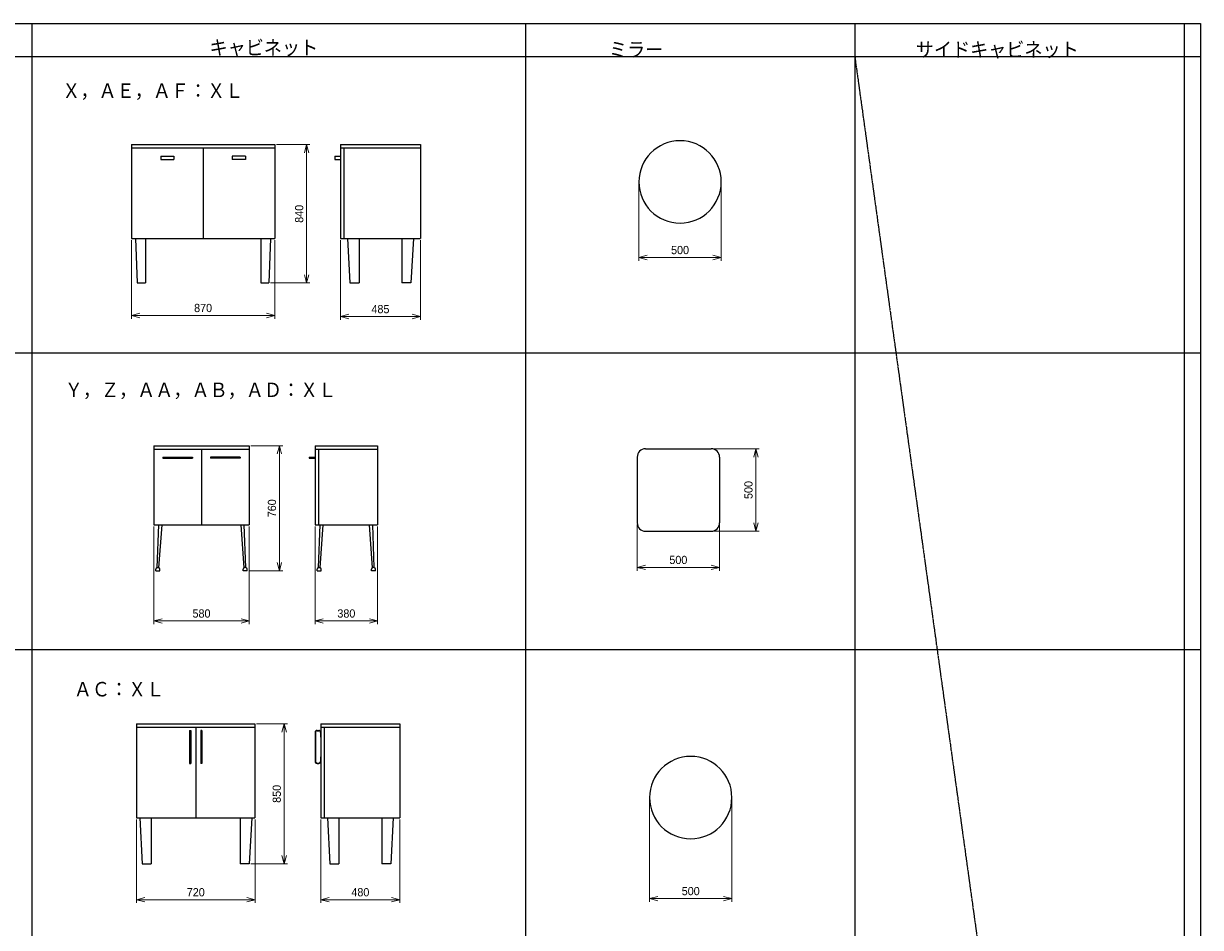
# Model space of a CAD drawing. Header units: millimetres. Extents: x 0 to 28400, y 0 to 14600.
# Tile 9 of 9: x 21250 to 28400, y 9112 to 14600. Entities that reach past the tile are written whole.
import ezdxf

# ---------------------------------------------------------------- set-up
doc = ezdxf.new("R2010")
doc.units = ezdxf.units.MM
doc.header["$LTSCALE"] = 0.3
doc.linetypes.add('PHANTOM', pattern=[63.5, 31.75, -6.35, 6.35, -6.35, 6.35, -6.35])
doc.layers.add('寸法', color=2, linetype='Continuous', lineweight=18)
doc.styles.add('MS Pゴシック', font='txt')
doc.styles.get("Standard").update_dxf_attribs({"font": 'txt.shx', "bigfont": 'bigfont.shx'})
doc.dimstyles.new('コピー ～ MyDim S＝', dxfattribs={"dimscale": 20, "dimtxt": 2.5, "dimasz": 2.5, "dimexe": 1, "dimexo": 0.5, "dimgap": 1, "dimtad": 3, "dimdsep": 46, "dimtxsty": 'MS Pゴシック', "dimblk": 'OPEN30', "dimcen": 0, "dimclrd": 256, "dimclre": 256, "dimclrt": 256, "dimazin": 2, "dimtfac": 1, "dimtmove": 0, "dimatfit": 3, "dimldrblk": 'OPEN30', "dimfxl": 1, "dimlwd": 18, "dimlwe": 18, "dimarcsym": 0})

# ---------------------------------------------------------------- blocks, each defined once
blk = doc.blocks.new('_Open30')
at = {"color": 0, "lineweight": -2}
for p, q in [((-1, 0.27), (0, 0)), ((0, 0), (-1, -0.27)), ((0, 0), (-1, 0))]:
    blk.add_line(p, q, dxfattribs=at)
blk = doc.blocks.new('*D17')
at = {"layer": 'Defpoints', "color": 0, "transparency": 16777216}
for p in [(21936.2, 9777.8), (22656.2, 9777.8), (22656.2, 9280.2)]:
    blk.add_point(p, dxfattribs=at)
at = {"layer": '寸法', "lineweight": 18, "transparency": 16777216}
for p, q in [((21936.2, 9767.8), (21936.2, 9260.2)), ((22656.2, 9767.8), (22656.2, 9260.2)), ((21986.2, 9280.2), (22606.2, 9280.2))]:
    blk.add_line(p, q, dxfattribs=at)
at = {"layer": '寸法', "lineweight": 18, "transparency": 16777216, "xscale": 50, "yscale": 50, "zscale": 50, "rotation": 180}
blk.add_blockref('_Open30', (21936.2, 9280.2), dxfattribs=at)
at = {"layer": '寸法', "lineweight": 18, "transparency": 16777216, "xscale": 50, "yscale": 50, "zscale": 50}
blk.add_blockref('_Open30', (22656.2, 9280.2), dxfattribs=at)
at = {"layer": '寸法', "transparency": 16777216, "insert": (22296.2, 9325.2), "char_height": 50, "attachment_point": 5, "style": 'MS Pゴシック'}
blk.add_mtext('720', dxfattribs=at)
blk = doc.blocks.new('*D18')
at = {"layer": 'Defpoints', "color": 0, "transparency": 16777216}
for p in [(23056.2, 9777.8), (23536.2, 9777.8), (23536.2, 9280.2)]:
    blk.add_point(p, dxfattribs=at)
at = {"layer": '寸法', "lineweight": 18, "transparency": 16777216}
for p, q in [((23056.2, 9767.8), (23056.2, 9260.2)), ((23536.2, 9767.8), (23536.2, 9260.2)), ((23106.2, 9280.2), (23486.2, 9280.2))]:
    blk.add_line(p, q, dxfattribs=at)
at = {"layer": '寸法', "lineweight": 18, "transparency": 16777216, "xscale": 50, "yscale": 50, "zscale": 50, "rotation": 180}
blk.add_blockref('_Open30', (23056.2, 9280.2), dxfattribs=at)
at = {"layer": '寸法', "lineweight": 18, "transparency": 16777216, "xscale": 50, "yscale": 50, "zscale": 50}
blk.add_blockref('_Open30', (23536.2, 9280.2), dxfattribs=at)
at = {"layer": '寸法', "transparency": 16777216, "insert": (23296.2, 9325.2), "char_height": 50, "attachment_point": 5, "style": 'MS Pゴシック'}
blk.add_mtext('480', dxfattribs=at)
blk = doc.blocks.new('*D19')
at = {"layer": 'Defpoints', "color": 0, "transparency": 16777216}
for p in [(22656.2, 10347.8), (22621.2, 9497.8), (22833.6, 9497.8)]:
    blk.add_point(p, dxfattribs=at)
at = {"layer": '寸法', "lineweight": 18, "transparency": 16777216}
for p, q in [((22666.2, 10347.8), (22853.6, 10347.8)), ((22833.6, 10297.8), (22833.6, 9547.8)), ((22631.2, 9497.8), (22853.6, 9497.8))]:
    blk.add_line(p, q, dxfattribs=at)
at = {"layer": '寸法', "lineweight": 18, "transparency": 16777216, "xscale": 50, "yscale": 50, "zscale": 50}
for p, rotation in [((22833.6, 10347.8), 90), ((22833.6, 9497.8), 270)]:
    blk.add_blockref('_Open30', p, dxfattribs=dict(at, rotation=rotation))
at = {"layer": '寸法', "transparency": 16777216, "insert": (22788.6, 9922.8), "char_height": 50, "attachment_point": 5, "rotation": 90, "style": 'MS Pゴシック'}
blk.add_mtext('850', dxfattribs=at)
blk = doc.blocks.new('*D20')
at = {"layer": 'Defpoints', "color": 0, "transparency": 16777216}
for p in [(25053.2, 9900.2), (25553.2, 9900.2), (25553.2, 9286.9)]:
    blk.add_point(p, dxfattribs=at)
at = {"layer": '寸法', "lineweight": 18, "transparency": 16777216}
for p, q in [((25053.2, 9890.2), (25053.2, 9266.9)), ((25553.2, 9890.2), (25553.2, 9266.9)), ((25103.2, 9286.9), (25503.2, 9286.9))]:
    blk.add_line(p, q, dxfattribs=at)
at = {"layer": '寸法', "lineweight": 18, "transparency": 16777216, "xscale": 50, "yscale": 50, "zscale": 50, "rotation": 180}
blk.add_blockref('_Open30', (25053.2, 9286.9), dxfattribs=at)
at = {"layer": '寸法', "lineweight": 18, "transparency": 16777216, "xscale": 50, "yscale": 50, "zscale": 50}
blk.add_blockref('_Open30', (25553.2, 9286.9), dxfattribs=at)
at = {"layer": '寸法', "transparency": 16777216, "insert": (25303.2, 9331.9), "char_height": 50, "attachment_point": 5, "style": 'MS Pゴシック'}
blk.add_mtext('500', dxfattribs=at)
blk = doc.blocks.new('*D138')
at = {"layer": 'Defpoints', "color": 0, "transparency": 16777216}
for p in [(21905.8, 13294.7), (22775.8, 13294.7), (22775.8, 12827.6)]:
    blk.add_point(p, dxfattribs=at)
at = {"layer": '寸法', "lineweight": 18, "transparency": 16777216}
for p, q in [((21905.8, 13284.7), (21905.8, 12807.6)), ((22775.8, 13284.7), (22775.8, 12807.6)), ((21955.8, 12827.6), (22725.8, 12827.6))]:
    blk.add_line(p, q, dxfattribs=at)
at = {"layer": '寸法', "lineweight": 18, "transparency": 16777216, "xscale": 50, "yscale": 50, "zscale": 50, "rotation": 180}
blk.add_blockref('_Open30', (21905.8, 12827.6), dxfattribs=at)
at = {"layer": '寸法', "lineweight": 18, "transparency": 16777216, "xscale": 50, "yscale": 50, "zscale": 50}
blk.add_blockref('_Open30', (22775.8, 12827.6), dxfattribs=at)
at = {"layer": '寸法', "transparency": 16777216, "insert": (22340.8, 12872.6), "char_height": 50, "attachment_point": 5, "style": 'MS Pゴシック'}
blk.add_mtext('870', dxfattribs=at)
blk = doc.blocks.new('*D139')
at = {"layer": 'Defpoints', "color": 0, "transparency": 16777216}
for p in [(22775.8, 13864.7), (22740.8, 13024.7), (22969.8, 13024.7)]:
    blk.add_point(p, dxfattribs=at)
at = {"layer": '寸法', "lineweight": 18, "transparency": 16777216}
for p, q in [((22785.8, 13864.7), (22989.8, 13864.7)), ((22969.8, 13814.7), (22969.8, 13074.7)), ((22750.8, 13024.7), (22989.8, 13024.7))]:
    blk.add_line(p, q, dxfattribs=at)
at = {"layer": '寸法', "lineweight": 18, "transparency": 16777216, "xscale": 50, "yscale": 50, "zscale": 50}
for p, rotation in [((22969.8, 13864.7), 90), ((22969.8, 13024.7), 270)]:
    blk.add_blockref('_Open30', p, dxfattribs=dict(at, rotation=rotation))
at = {"layer": '寸法', "transparency": 16777216, "insert": (22924.8, 13444.7), "char_height": 50, "attachment_point": 5, "rotation": 90, "style": 'MS Pゴシック'}
blk.add_mtext('840', dxfattribs=at)
blk = doc.blocks.new('*D140')
at = {"layer": 'Defpoints', "color": 0, "transparency": 16777216}
for p in [(23175.8, 13294.7), (23660.8, 13294.7), (23660.8, 12820.9)]:
    blk.add_point(p, dxfattribs=at)
at = {"layer": '寸法', "lineweight": 18, "transparency": 16777216}
for p, q in [((23175.8, 13284.7), (23175.8, 12800.9)), ((23660.8, 13284.7), (23660.8, 12800.9)), ((23225.8, 12820.9), (23610.8, 12820.9))]:
    blk.add_line(p, q, dxfattribs=at)
at = {"layer": '寸法', "lineweight": 18, "transparency": 16777216, "xscale": 50, "yscale": 50, "zscale": 50, "rotation": 180}
blk.add_blockref('_Open30', (23175.8, 12820.9), dxfattribs=at)
at = {"layer": '寸法', "lineweight": 18, "transparency": 16777216, "xscale": 50, "yscale": 50, "zscale": 50}
blk.add_blockref('_Open30', (23660.8, 12820.9), dxfattribs=at)
at = {"layer": '寸法', "transparency": 16777216, "insert": (23418.3, 12865.9), "char_height": 50, "attachment_point": 5, "style": 'MS Pゴシック'}
blk.add_mtext('485', dxfattribs=at)
blk = doc.blocks.new('*D141')
at = {"layer": 'Defpoints', "color": 0, "transparency": 16777216}
for p in [(24988.5, 13638.4), (25488.5, 13638.4), (25488.5, 13179.4)]:
    blk.add_point(p, dxfattribs=at)
at = {"layer": '寸法', "lineweight": 18, "transparency": 16777216}
for p, q in [((24988.5, 13628.4), (24988.5, 13159.4)), ((25488.5, 13628.4), (25488.5, 13159.4)), ((25038.5, 13179.4), (25438.5, 13179.4))]:
    blk.add_line(p, q, dxfattribs=at)
at = {"layer": '寸法', "lineweight": 18, "transparency": 16777216, "xscale": 50, "yscale": 50, "zscale": 50, "rotation": 180}
blk.add_blockref('_Open30', (24988.5, 13179.4), dxfattribs=at)
at = {"layer": '寸法', "lineweight": 18, "transparency": 16777216, "xscale": 50, "yscale": 50, "zscale": 50}
blk.add_blockref('_Open30', (25488.5, 13179.4), dxfattribs=at)
at = {"layer": '寸法', "transparency": 16777216, "insert": (25238.5, 13224.4), "char_height": 50, "attachment_point": 5, "style": 'MS Pゴシック'}
blk.add_mtext('500', dxfattribs=at)
blk = doc.blocks.new('*D142')
at = {"layer": 'Defpoints', "color": 0, "transparency": 16777216}
for p in [(22041.2, 11556.7), (22621.2, 11556.7), (22621.2, 10972.6)]:
    blk.add_point(p, dxfattribs=at)
at = {"layer": '寸法', "lineweight": 18, "transparency": 16777216}
for p, q in [((22041.2, 11546.7), (22041.2, 10952.6)), ((22621.2, 11546.7), (22621.2, 10952.6)), ((22091.2, 10972.6), (22571.2, 10972.6))]:
    blk.add_line(p, q, dxfattribs=at)
at = {"layer": '寸法', "lineweight": 18, "transparency": 16777216, "xscale": 50, "yscale": 50, "zscale": 50, "rotation": 180}
blk.add_blockref('_Open30', (22041.2, 10972.6), dxfattribs=at)
at = {"layer": '寸法', "lineweight": 18, "transparency": 16777216, "xscale": 50, "yscale": 50, "zscale": 50}
blk.add_blockref('_Open30', (22621.2, 10972.6), dxfattribs=at)
at = {"layer": '寸法', "transparency": 16777216, "insert": (22331.2, 11017.6), "char_height": 50, "attachment_point": 5, "style": 'MS Pゴシック'}
blk.add_mtext('580', dxfattribs=at)
blk = doc.blocks.new('*D143')
at = {"layer": 'Defpoints', "color": 0, "transparency": 16777216}
for p in [(22621.2, 12036.7), (22608.7, 11276.7), (22804.4, 11276.7)]:
    blk.add_point(p, dxfattribs=at)
at = {"layer": '寸法', "lineweight": 18, "transparency": 16777216}
for p, q in [((22631.2, 12036.7), (22824.4, 12036.7)), ((22804.4, 11986.7), (22804.4, 11326.7)), ((22618.7, 11276.7), (22824.4, 11276.7))]:
    blk.add_line(p, q, dxfattribs=at)
at = {"layer": '寸法', "lineweight": 18, "transparency": 16777216, "xscale": 50, "yscale": 50, "zscale": 50}
for p, rotation in [((22804.4, 12036.7), 90), ((22804.4, 11276.7), 270)]:
    blk.add_blockref('_Open30', p, dxfattribs=dict(at, rotation=rotation))
at = {"layer": '寸法', "transparency": 16777216, "insert": (22759.4, 11656.7), "char_height": 50, "attachment_point": 5, "rotation": 90, "style": 'MS Pゴシック'}
blk.add_mtext('760', dxfattribs=at)
blk = doc.blocks.new('*D144')
at = {"layer": 'Defpoints', "color": 0, "transparency": 16777216}
for p in [(23021.2, 11556.7), (23401.2, 11556.7), (23401.2, 10972.6)]:
    blk.add_point(p, dxfattribs=at)
at = {"layer": '寸法', "lineweight": 18, "transparency": 16777216}
for p, q in [((23021.2, 11546.7), (23021.2, 10952.6)), ((23401.2, 11546.7), (23401.2, 10952.6)), ((23071.2, 10972.6), (23351.2, 10972.6))]:
    blk.add_line(p, q, dxfattribs=at)
at = {"layer": '寸法', "lineweight": 18, "transparency": 16777216, "xscale": 50, "yscale": 50, "zscale": 50, "rotation": 180}
blk.add_blockref('_Open30', (23021.2, 10972.6), dxfattribs=at)
at = {"layer": '寸法', "lineweight": 18, "transparency": 16777216, "xscale": 50, "yscale": 50, "zscale": 50}
blk.add_blockref('_Open30', (23401.2, 10972.6), dxfattribs=at)
at = {"layer": '寸法', "transparency": 16777216, "insert": (23211.2, 11017.6), "char_height": 50, "attachment_point": 5, "style": 'MS Pゴシック'}
blk.add_mtext('380', dxfattribs=at)
blk = doc.blocks.new('*D145')
at = {"layer": 'Defpoints', "color": 0, "transparency": 16777216}
for p in [(24978.1, 11567.7), (25478.1, 11567.7), (25478.1, 11297.9)]:
    blk.add_point(p, dxfattribs=at)
at = {"layer": '寸法', "lineweight": 18, "transparency": 16777216}
for p, q in [((24978.1, 11557.7), (24978.1, 11277.9)), ((25478.1, 11557.7), (25478.1, 11277.9)), ((25028.1, 11297.9), (25428.1, 11297.9))]:
    blk.add_line(p, q, dxfattribs=at)
at = {"layer": '寸法', "lineweight": 18, "transparency": 16777216, "xscale": 50, "yscale": 50, "zscale": 50, "rotation": 180}
blk.add_blockref('_Open30', (24978.1, 11297.9), dxfattribs=at)
at = {"layer": '寸法', "lineweight": 18, "transparency": 16777216, "xscale": 50, "yscale": 50, "zscale": 50}
blk.add_blockref('_Open30', (25478.1, 11297.9), dxfattribs=at)
at = {"layer": '寸法', "transparency": 16777216, "insert": (25228.1, 11342.9), "char_height": 50, "attachment_point": 5, "style": 'MS Pゴシック'}
blk.add_mtext('500', dxfattribs=at)
blk = doc.blocks.new('*D146')
at = {"layer": 'Defpoints', "color": 0, "transparency": 16777216}
for p in [(25428.1, 12017.7), (25428.1, 11517.7), (25699.3, 11517.7)]:
    blk.add_point(p, dxfattribs=at)
at = {"layer": '寸法', "lineweight": 18, "transparency": 16777216}
for p, q in [((25438.1, 12017.7), (25719.3, 12017.7)), ((25699.3, 11967.7), (25699.3, 11567.7)), ((25438.1, 11517.7), (25719.3, 11517.7))]:
    blk.add_line(p, q, dxfattribs=at)
at = {"layer": '寸法', "lineweight": 18, "transparency": 16777216, "xscale": 50, "yscale": 50, "zscale": 50}
for p, rotation in [((25699.3, 12017.7), 90), ((25699.3, 11517.7), 270)]:
    blk.add_blockref('_Open30', p, dxfattribs=dict(at, rotation=rotation))
at = {"layer": '寸法', "transparency": 16777216, "insert": (25654.3, 11767.7), "char_height": 50, "attachment_point": 5, "rotation": 90, "style": 'MS Pゴシック'}
blk.add_mtext('500', dxfattribs=at)

msp = doc.modelspace()

# ---------------------------------------------------------------- linework, layer by layer
at = {"color": 7, "linetype": 'Continuous'}
for p, q in [((0, 14600), (28400, 14600)), ((21300, 14600), (21300, 0)), ((24300, 14600), (24300, 0)), ((26300, 14600), (26300, 0)), ((28300, 14600), (28300, 0)), ((28400, 14600), (28400, 0)), ((0, 14400), (28400, 14400)), ((21905.791, 13864.683), (21905.791, 13294.683)), ((21905.791, 13864.683), (22775.791, 13864.683)), ((21905.791, 13844.683), (22775.791, 13844.683)), ((22340.791, 13844.683), (22340.791, 13294.683)), ((22775.791, 13864.683), (22775.791, 13294.683)), ((23175.791, 13864.683), (23175.791, 13294.683)), ((23175.791, 13864.683), (23660.791, 13864.683)), ((23175.791, 13844.683), (23660.791, 13844.683)), ((23195.791, 13844.683), (23195.791, 13294.683)), ((23660.791, 13864.683), (23660.791, 13294.683)), ((22083.291, 13794.683), (22083.291, 13774.683)), ((22083.291, 13794.683), (22163.291, 13794.683)), ((22083.291, 13774.683), (22163.291, 13774.683)), ((22163.291, 13794.683), (22163.291, 13774.683)), ((22518.291, 13794.683), (22518.291, 13774.683)), ((22598.291, 13794.683), (22518.291, 13794.683)), ((22598.291, 13774.683), (22518.291, 13774.683)), ((22598.291, 13794.683), (22598.291, 13774.683)), ((23140.791, 13794.683), (23140.791, 13774.683)), ((23140.791, 13794.683), (23175.791, 13794.683)), ((23140.791, 13774.683), (23175.791, 13774.683)), ((21905.791, 13294.683), (22775.791, 13294.683)), ((21930.791, 13294.683), (21940.791, 13024.683)), ((21990.791, 13294.683), (21990.791, 13024.683)), ((22690.791, 13294.683), (22690.791, 13024.683)), ((22750.791, 13294.683), (22740.791, 13024.683)), ((23175.791, 13294.683), (23660.791, 13294.683)), ((23218.291, 13294.683), (23233.291, 13024.683)), ((23288.291, 13294.683), (23288.291, 13024.683)), ((23548.291, 13294.683), (23548.291, 13024.683)), ((23618.291, 13294.683), (23603.291, 13024.683)), ((21940.791, 13024.683), (21990.791, 13024.683)), ((22690.791, 13024.683), (22740.791, 13024.683)), ((23233.291, 13024.683), (23288.291, 13024.683)), ((23603.291, 13024.683), (23548.291, 13024.683)), ((0, 12600), (28400, 12600)), ((22041.221, 12036.673), (22621.221, 12036.673)), ((22041.221, 12036.673), (22041.221, 11556.673)), ((22041.221, 12016.673), (22621.221, 12016.673)), ((22331.221, 12016.673), (22331.221, 11556.673)), ((22621.221, 12036.673), (22621.221, 11556.673)), ((23021.221, 12036.673), (23021.221, 11556.673)), ((23021.221, 12036.673), (23401.221, 12036.673)), ((23021.221, 12016.673), (23401.221, 12016.673)), ((23041.221, 12016.673), (23041.221, 11556.673)), ((23401.221, 12036.673), (23401.221, 11556.673)), ((25028.149, 12017.729), (25428.149, 12017.729)), ((22096.221, 11966.673), (22276.221, 11966.673)), ((22096.221, 11966.673), (22096.221, 11961.673)), ((22096.221, 11961.673), (22276.221, 11961.673)), ((22276.221, 11966.673), (22276.221, 11961.673)), ((22566.221, 11966.673), (22386.221, 11966.673)), ((22386.221, 11966.673), (22386.221, 11961.673)), ((22566.221, 11961.673), (22386.221, 11961.673)), ((22566.221, 11966.673), (22566.221, 11961.673)), ((22986.221, 11966.673), (22986.221, 11961.673)), ((22986.221, 11966.673), (23021.221, 11966.673)), ((22986.221, 11961.673), (23021.221, 11961.673)), ((24978.149, 11967.729), (24978.149, 11567.729)), ((25478.149, 11967.729), (25478.149, 11567.729)), ((22041.221, 11556.673), (22621.221, 11556.673)), ((22062.279, 11296.568), (22071.206, 11556.673)), ((22072.264, 11296.024), (22091.235, 11556.673)), ((22590.177, 11296.024), (22571.206, 11556.673)), ((22600.162, 11296.568), (22591.235, 11556.673)), ((23021.221, 11556.673), (23401.221, 11556.673)), ((23042.279, 11296.568), (23051.206, 11556.673)), ((23052.264, 11296.024), (23071.235, 11556.673)), ((23370.177, 11296.024), (23351.206, 11556.673)), ((23380.162, 11296.568), (23371.235, 11556.673)), ((25028.149, 11517.729), (25428.149, 11517.729)), ((22053.721, 11276.673), (22053.721, 11286.673)), ((22053.721, 11276.673), (22078.721, 11276.673)), ((22063.721, 11296.673), (22068.721, 11296.673)), ((22078.721, 11276.673), (22078.721, 11286.673)), ((22583.721, 11276.673), (22583.721, 11286.673)), ((22608.721, 11276.673), (22583.721, 11276.673)), ((22598.721, 11296.673), (22593.721, 11296.673)), ((22608.721, 11276.673), (22608.721, 11286.673)), ((23033.721, 11276.673), (23033.721, 11286.673)), ((23033.721, 11276.673), (23058.721, 11276.673)), ((23043.721, 11296.673), (23048.721, 11296.673)), ((23058.721, 11276.673), (23058.721, 11286.673)), ((23363.721, 11276.673), (23363.721, 11286.673)), ((23388.721, 11276.673), (23363.721, 11276.673)), ((23378.721, 11296.673), (23373.721, 11296.673)), ((23388.721, 11276.673), (23388.721, 11286.673)), ((0, 10800), (28400, 10800)), ((21936.165, 10347.84), (21936.165, 9777.84)), ((21936.165, 10347.84), (22656.165, 10347.84)), ((21936.165, 10327.84), (22656.165, 10327.84)), ((22259.165, 10307.84), (22266.165, 10307.84)), ((22259.165, 10307.84), (22259.165, 10107.84)), ((22266.165, 10307.84), (22266.165, 10107.84)), ((22296.165, 10327.84), (22296.165, 9777.84)), ((22326.165, 10307.84), (22326.165, 10107.84)), ((22333.165, 10307.84), (22326.165, 10307.84)), ((22333.165, 10307.84), (22333.165, 10107.84)), ((22656.165, 10347.84), (22656.165, 9777.84)), ((23033.165, 10307.84), (23044.165, 10307.84)), ((23033.165, 10305.84), (23044.165, 10305.84)), ((23056.165, 10347.84), (23056.165, 9777.84)), ((23056.165, 10347.84), (23536.165, 10347.84)), ((23056.165, 10327.84), (23536.165, 10327.84)), ((23076.165, 10327.84), (23076.165, 9777.84)), ((23536.165, 10347.84), (23536.165, 9777.84)), ((23021.165, 10295.84), (23021.165, 10119.84)), ((23023.165, 10295.84), (23023.165, 10119.84)), ((23054.165, 10295.84), (23054.165, 10267.84)), ((23054.165, 10267.84), (23056.165, 10267.84)), ((22259.165, 10107.84), (22266.165, 10107.84)), ((22333.165, 10107.84), (22326.165, 10107.84)), ((23033.165, 10109.84), (23044.165, 10109.84)), ((23033.165, 10107.84), (23044.165, 10107.84)), ((23054.165, 10147.84), (23056.165, 10147.84)), ((23054.165, 10147.84), (23054.165, 10119.84)), ((21936.165, 9777.84), (22656.165, 9777.84)), ((21956.165, 9777.84), (21971.165, 9497.84)), ((22026.165, 9777.84), (22026.165, 9497.84)), ((22566.165, 9777.84), (22566.165, 9497.84)), ((22636.165, 9777.84), (22621.165, 9497.84)), ((23056.165, 9777.84), (23536.165, 9777.84)), ((23096.165, 9777.84), (23111.165, 9497.84)), ((23166.165, 9777.84), (23166.165, 9497.84)), ((23426.165, 9777.84), (23426.165, 9497.84)), ((23496.165, 9777.84), (23481.165, 9497.84)), ((21971.165, 9497.84), (22026.165, 9497.84)), ((22621.165, 9497.84), (22566.165, 9497.84)), ((23111.165, 9497.84), (23166.165, 9497.84)), ((23481.165, 9497.84), (23426.165, 9497.84))]:
    msp.add_line(p, q, dxfattribs=at)
at = {"color": 7, "linetype": 'PHANTOM'}
msp.add_line((26300, 14400), (28300, 0), dxfattribs=at)
at = {"color": 7, "linetype": 'Continuous'}
for centre, radius, start, end in [((25238.495, 13638.376), 250, 0, 359.99999), ((25028.149, 11967.729), 50, 89.999997, 179.999995), ((25428.149, 11967.729), 50, 0, 89.999997), ((25028.149, 11567.729), 50, 180.000005, 270.000003), ((25428.149, 11567.729), 50, 270.000003, 0), ((22063.721, 11286.673), 10, 89.999997, 179.999995), ((22068.721, 11286.673), 10, 0, 89.999997), ((22593.721, 11286.673), 10, 89.999997, 179.999995), ((22598.721, 11286.673), 10, 0, 89.999997), ((23043.721, 11286.673), 10, 89.999997, 179.999995), ((23048.721, 11286.673), 10, 0, 89.999997), ((23373.721, 11286.673), 10, 89.999997, 179.999995), ((23378.721, 11286.673), 10, 0, 89.999997), ((23033.165, 10295.84), 12, 89.999997, 179.999995), ((23033.165, 10295.84), 10, 89.999997, 179.999995), ((23044.165, 10295.84), 12, 0, 89.999997), ((23044.165, 10295.84), 10, 0, 89.999997), ((23033.165, 10119.84), 12, 180.000005, 270.000003), ((23033.165, 10119.84), 10, 180.000005, 270.000003), ((23044.165, 10119.84), 10, 270.000003, 0), ((23044.165, 10119.84), 12, 270.000003, 0), ((25303.235, 9900.212), 250, 0, 359.99999)]:
    msp.add_arc(centre, radius, start, end, dxfattribs=at)

# ---------------------------------------------------------------- texts
at = {"color": 7, "char_height": 100, "attachment_point": 1}
for s, insert in [('キャビネット', (22379.859, 14500.253)), ('ミラー', (24806.51, 14488.518)), ('サイドキャビネット', (26670.525, 14488.518)), ('Ｘ，ＡＥ，ＡＦ：ＸＬ', (21485.386, 14239.012)), ('Ｙ，Ｚ，ＡＡ，ＡＢ，ＡＤ：ＸＬ', (21500.148, 12422.251)), ('ＡＣ：ＸＬ', (21555.255, 10604.653))]:
    msp.add_mtext(s, dxfattribs=dict(at, insert=insert))

# ---------------------------------------------------------------- dimensions: what is measured, and where the dimension line sits
at = {"layer": '寸法'}
for base, p1, p2, picture, middle in [((22969.767, 13024.683), (22775.791, 13864.683), (22740.791, 13024.683), '*D139', (22924.767, 13444.683)), ((22804.402, 11276.673), (22621.221, 12036.673), (22608.721, 11276.673), '*D143', (22759.402, 11656.673)), ((25699.321, 11517.729), (25428.149, 12017.729), (25428.149, 11517.729), '*D146', (25654.321, 11767.729)), ((22833.572, 9497.84), (22656.165, 10347.84), (22621.165, 9497.84), '*D19', (22788.572, 9922.84))]:
    dim = msp.add_linear_dim(base=base, p1=p1, p2=p2, angle=90, dimstyle='コピー ～ MyDim S＝', dxfattribs=at)
    dim.commit()
    dim.dimension.update_dxf_attribs({"geometry": picture, "text_midpoint": middle})
for base, p1, p2, picture, middle in [((25488.495, 13179.397), (24988.495, 13638.376), (25488.495, 13638.376), '*D141', (25238.495, 13224.397)), ((22775.791, 12827.573), (21905.791, 13294.683), (22775.791, 13294.683), '*D138', (22340.791, 12872.573)), ((23660.791, 12820.875), (23175.791, 13294.683), (23660.791, 13294.683), '*D140', (23418.291, 12865.875)), ((22621.221, 10972.591), (22041.221, 11556.673), (22621.221, 11556.673), '*D142', (22331.221, 11017.591)), ((23401.221, 10972.591), (23021.221, 11556.673), (23401.221, 11556.673), '*D144', (23211.221, 11017.591)), ((25478.149, 11297.927), (24978.149, 11567.729), (25478.149, 11567.729), '*D145', (25228.149, 11342.927)), ((25553.235, 9286.865), (25053.235, 9900.212), (25553.235, 9900.212), '*D20', (25303.235, 9331.865)), ((22656.165, 9280.166), (21936.165, 9777.84), (22656.165, 9777.84), '*D17', (22296.165, 9325.166)), ((23536.165, 9280.166), (23056.165, 9777.84), (23536.165, 9777.84), '*D18', (23296.165, 9325.166))]:
    dim = msp.add_linear_dim(base=base, p1=p1, p2=p2, dimstyle='コピー ～ MyDim S＝', dxfattribs=at)
    dim.commit()
    dim.dimension.update_dxf_attribs({"geometry": picture, "text_midpoint": middle})

doc.saveas('drawing.dxf')
